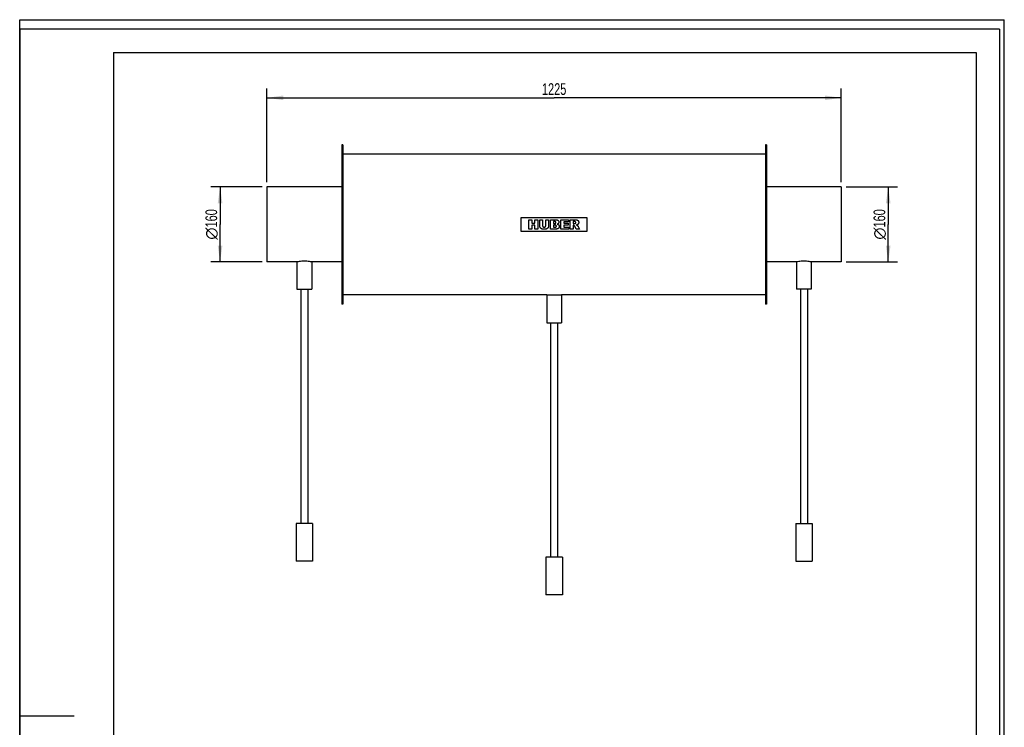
# Model space of a CAD drawing. Header units: millimetres. Extents: x 0 to 2100, y 0 to 2970.
# Tile 6 of 6: x 0 to 2100, y 1461 to 2970. Entities that reach past the tile are written whole.
import ezdxf

# ---------------------------------------------------------------- set-up
doc = ezdxf.new("R2010")
doc.units = ezdxf.units.MM
doc.header["$LTSCALE"] = 193.6
doc.layers.get('0').update_dxf_attribs({"linetype": 'CONTINUOUS'})
for name, color, linetype in [('005_AXIS', 7, 'CONTINUOUS'), ('_2D-BEM', 7, 'CONTINUOUS'), ('_ACHSEN', 7, 'CONTINUOUS'), ('_KURVEN', 7, 'CONTINUOUS')]:
    doc.layers.add(name, color=color, linetype=linetype)
doc.styles.get("Standard").update_dxf_attribs({"font": 'txt', "width": 0.7})
doc.styles.add('TEXTSTYLE_4', font='gdt')
doc.dimstyles.new('DIMSTYLE_1', dxfattribs={"dimtxt": 25, "dimasz": 35, "dimexe": 2, "dimexo": 1, "dimtad": 1, "dimdec": 1, "dimtxsty": 'Standard', "dimblk": '_FILLED', "dimblk1": '_FILLED', "dimblk2": '_FILLED', "dimcen": 0.09, "dimazin": 2, "dimtp": 0.5, "dimtm": 0.5, "dimtfac": 1, "dimtdec": 1, "dimtofl": 0, "dimtmove": 0, "dimatfit": 3, "dimldrblk": '_FILLED', "dimfxl": 1, "dimtolj": 1, "dimarcsym": 0})
doc.dimstyles.new('DIMSTYLE_2', dxfattribs={"dimtxt": 25, "dimasz": 35, "dimexe": 2, "dimexo": 1, "dimtad": 1, "dimdec": 1, "dimtxsty": 'Standard', "dimblk": '_FILLED', "dimblk1": '_FILLED', "dimblk2": '_FILLED', "dimcen": 0.09, "dimazin": 2, "dimtp": 1.2, "dimtm": 1.2, "dimtfac": 1, "dimtdec": 1, "dimtofl": 0, "dimtmove": 0, "dimatfit": 3, "dimldrblk": '_FILLED', "dimfxl": 1, "dimtolj": 1, "dimarcsym": 0})

# ---------------------------------------------------------------- blocks, each defined once
blk = doc.blocks.new('_FILLED')
at = {"color": 0, "linetype": 'ByBlock'}
blk.add_solid([(0, 0), (-1, 0.143), (-1, -0.143)], dxfattribs=at)
blk = doc.blocks.new('*D1')
at = {"layer": '_2D-BEM', "color": 2, "linetype": 'Continuous', "transparency": 16777216}
for p, q in [((1762.4, 2613.3), (1872.4, 2613.3)), ((1852.4, 2613.3), (1852.4, 2533.3)), ((1852.4, 2453.3), (1852.4, 2533.3)), ((1762.4, 2453.3), (1872.4, 2453.3))]:
    blk.add_line(p, q, dxfattribs=at)
at = {"layer": '_2D-BEM', "color": 2, "linetype": 'Continuous', "transparency": 16777216, "xscale": 35, "yscale": 35, "zscale": 35}
for p, rotation in [((1852.4, 2613.3), 90), ((1852.4, 2453.3), 270)]:
    blk.add_blockref('_FILLED', p, dxfattribs=dict(at, rotation=rotation))
at = {"layer": '_2D-BEM', "color": 2, "linetype": 'Continuous', "transparency": 16777216, "insert": (1821.1, 2533.3), "char_height": 25, "width": 130.357, "attachment_point": 2, "rotation": 90, "line_spacing_factor": 0.9, "style": 'TEXTSTYLE_4'}
blk.add_mtext('{\\fgdt;n}\\ftxt;{\\W0.7;160}', dxfattribs=at)
blk = doc.blocks.new('*D2')
at = {"layer": '_2D-BEM', "color": 2, "linetype": 'Continuous', "transparency": 16777216}
for p, q in [((517.4, 2613.3), (407.4, 2613.3)), ((427.4, 2613.3), (427.4, 2533.3)), ((427.4, 2453.3), (427.4, 2533.3)), ((517.4, 2453.3), (407.4, 2453.3))]:
    blk.add_line(p, q, dxfattribs=at)
at = {"layer": '_2D-BEM', "color": 2, "linetype": 'Continuous', "transparency": 16777216, "xscale": 35, "yscale": 35, "zscale": 35}
for p, rotation in [((427.4, 2613.3), 90), ((427.4, 2453.3), 270)]:
    blk.add_blockref('_FILLED', p, dxfattribs=dict(at, rotation=rotation))
at = {"layer": '_2D-BEM', "color": 2, "linetype": 'Continuous', "transparency": 16777216, "insert": (396.1, 2533.3), "char_height": 25, "width": 130.357, "attachment_point": 2, "rotation": 90, "line_spacing_factor": 0.9, "style": 'TEXTSTYLE_4'}
blk.add_mtext('{\\fgdt;n}\\ftxt;{\\W0.7;160}', dxfattribs=at)
blk = doc.blocks.new('*D3')
at = {"layer": '_2D-BEM', "color": 2, "linetype": 'Continuous', "transparency": 16777216}
for p, q in [((527.4, 2623.3), (527.4, 2823.3)), ((1752.4, 2623.3), (1752.4, 2823.3)), ((527.4, 2803.3), (1139.9, 2803.3)), ((1752.4, 2803.3), (1139.9, 2803.3))]:
    blk.add_line(p, q, dxfattribs=at)
at = {"layer": '_2D-BEM', "color": 2, "linetype": 'Continuous', "transparency": 16777216, "xscale": 35, "yscale": 35, "zscale": 35, "rotation": 180}
blk.add_blockref('_FILLED', (527.4, 2803.3), dxfattribs=at)
at = {"layer": '_2D-BEM', "color": 2, "linetype": 'Continuous', "transparency": 16777216, "xscale": 35, "yscale": 35, "zscale": 35}
blk.add_blockref('_FILLED', (1752.4, 2803.3), dxfattribs=at)
at = {"layer": '_2D-BEM', "color": 2, "linetype": 'Continuous', "transparency": 16777216, "insert": (1139.9, 2834.5), "char_height": 25, "width": 107.143, "attachment_point": 2, "line_spacing_factor": 0.9}
blk.add_mtext('1225', dxfattribs=at)

msp = doc.modelspace()

# ---------------------------------------------------------------- linework, layer by layer
at = {"color": 7, "linetype": 'Continuous'}
for p, q in [((0, 2970), (2100, 2970)), ((0, 0), (0, 2970)), ((0, 2970), (2100, 2970)), ((0, 0), (0, 2970)), ((2100, 0), (2100, 2970)), ((2100, 0), (2100, 2970)), ((527.36, 2613.27), (527.36, 2611.27)), ((686.86, 2613.27), (527.36, 2613.27)), ((527.36, 2611.27), (527.36, 2611.26)), ((527.36, 2611.26), (527.36, 2455.27)), ((1752.36, 2613.27), (1592.86, 2613.27)), ((1752.36, 2613.27), (1752.36, 2611.27)), ((1752.36, 2611.27), (1752.36, 2611.26)), ((1752.36, 2611.26), (1752.36, 2455.27)), ((527.36, 2455.27), (527.36, 2455.27)), ((527.36, 2455.27), (527.36, 2453.27)), ((1752.36, 2455.27), (1752.36, 2455.27)), ((1752.36, 2455.27), (1752.36, 2453.27))]:
    msp.add_line(p, q, dxfattribs=at)
at = {"color": 3, "linetype": 'Continuous'}
for p, q in [((0, 2950), (0, 1485)), ((2090, 2950), (0, 2950)), ((2090, 2950), (2090, 0)), ((0, 1485), (0, 0)), ((0, 1485), (116, 1485))]:
    msp.add_line(p, q, dxfattribs=at)
at = {"color": 5, "linetype": 'Continuous'}
for p, q in [((200, 2900), (2040, 2900)), ((200, 2900), (200, 50)), ((2040, 2900), (2040, 50))]:
    msp.add_line(p, q, dxfattribs=at)
at = {"layer": '005_AXIS', "color": 7, "linetype": 'Continuous'}
for p, q in [((1656.86, 2453.27), (1592.86, 2453.27)), ((1656.86, 2453.27), (1656.86, 2395.27)), ((1752.36, 2453.27), (1688.36, 2453.27)), ((1688.36, 2453.27), (1688.36, 2395.27)), ((599.61, 2395.27), (599.61, 1895.27)), ((614.61, 2395.27), (614.61, 1895.27)), ((1665.11, 2395.27), (1656.86, 2395.27)), ((1680.11, 2395.27), (1665.11, 2395.27)), ((1665.11, 2395.27), (1665.11, 1895.27)), ((1688.36, 2395.27), (1680.11, 2395.27)), ((1680.11, 2395.27), (1680.11, 1895.27)), ((1132.36, 2323.27), (1132.36, 1823.27)), ((1147.36, 2323.27), (1147.36, 1823.27)), ((599.59, 1895.27), (589.61, 1895.27)), ((589.61, 1895.27), (589.61, 1815.27)), ((599.61, 1895.27), (599.59, 1895.27)), ((614.61, 1895.27), (599.61, 1895.27)), ((614.64, 1895.27), (614.61, 1895.27)), ((624.61, 1895.27), (614.64, 1895.27)), ((624.61, 1895.27), (624.61, 1815.27)), ((1655.11, 1895.27), (1665.09, 1895.27)), ((1655.11, 1895.27), (1655.11, 1815.27)), ((1665.09, 1895.27), (1665.11, 1895.27)), ((1665.11, 1895.27), (1680.11, 1895.27)), ((1680.11, 1895.27), (1680.14, 1895.27)), ((1680.14, 1895.27), (1690.11, 1895.27)), ((1690.11, 1895.27), (1690.11, 1815.27)), ((624.61, 1815.27), (589.61, 1815.27)), ((1132.34, 1823.27), (1122.36, 1823.27)), ((1122.36, 1823.27), (1122.36, 1743.27)), ((1132.36, 1823.27), (1132.34, 1823.27)), ((1147.36, 1823.27), (1132.36, 1823.27)), ((1147.39, 1823.27), (1147.36, 1823.27)), ((1157.36, 1823.27), (1147.39, 1823.27)), ((1157.36, 1823.27), (1157.36, 1743.27)), ((1655.11, 1815.27), (1690.11, 1815.27)), ((1157.36, 1743.27), (1122.36, 1743.27))]:
    msp.add_line(p, q, dxfattribs=at)
msp.add_open_spline([(1688.36, 2453.27), (1686.83, 2453.57), (1681.62, 2454.45), (1672.61, 2455.1), (1663.6, 2454.45), (1658.39, 2453.57), (1656.86, 2453.27)], degree=3, knots=[0, 0, 0, 0, 0.1476533, 0.5, 0.8523467, 1, 1, 1, 1], dxfattribs=at)
at = {"layer": '_ACHSEN', "color": 7, "linetype": 'Continuous'}
for p, q in [((686.86, 2703.27), (686.86, 2613.27)), ((688.86, 2703.27), (686.86, 2703.27)), ((688.86, 2703.27), (688.86, 2683.27)), ((1590.86, 2703.27), (1590.86, 2683.27)), ((1592.86, 2703.27), (1590.86, 2703.27)), ((1592.86, 2703.27), (1592.86, 2613.27)), ((688.86, 2683.27), (688.86, 2598.27)), ((1590.86, 2683.27), (688.86, 2683.27)), ((1590.86, 2683.27), (1590.86, 2598.27)), ((686.86, 2613.27), (686.86, 2598.27)), ((1592.86, 2613.27), (1592.86, 2598.27)), ((686.86, 2598.27), (686.86, 2468.27)), ((688.86, 2598.27), (688.86, 2468.27)), ((1590.86, 2598.27), (1590.86, 2468.27)), ((1592.86, 2598.27), (1592.86, 2468.27)), ((686.86, 2468.27), (686.86, 2453.27)), ((688.86, 2468.27), (688.86, 2383.27)), ((1590.86, 2468.27), (1590.86, 2383.27)), ((1592.86, 2468.27), (1592.86, 2453.27)), ((591.36, 2453.27), (527.36, 2453.27)), ((591.36, 2453.27), (591.36, 2395.27)), ((686.86, 2453.27), (622.86, 2453.27)), ((622.86, 2453.27), (622.86, 2395.27)), ((686.86, 2453.27), (686.86, 2363.27)), ((1592.86, 2453.27), (1592.86, 2363.27)), ((591.36, 2395.27), (599.61, 2395.27)), ((599.61, 2395.27), (614.61, 2395.27)), ((614.61, 2395.27), (622.86, 2395.27)), ((688.86, 2383.27), (688.86, 2363.27)), ((1124.11, 2383.27), (688.86, 2383.27)), ((1124.11, 2383.27), (1124.11, 2323.27)), ((1124.11, 2383.27), (1155.61, 2383.27)), ((1590.86, 2383.27), (1155.61, 2383.27)), ((1155.61, 2383.27), (1155.61, 2323.27)), ((1590.86, 2383.27), (1590.86, 2363.27)), ((688.86, 2363.27), (686.86, 2363.27)), ((1592.86, 2363.27), (1590.86, 2363.27)), ((1124.11, 2323.27), (1132.36, 2323.27)), ((1132.36, 2323.27), (1147.36, 2323.27)), ((1147.36, 2323.27), (1155.61, 2323.27))]:
    msp.add_line(p, q, dxfattribs=at)
msp.add_open_spline([(622.86, 2453.27), (621.33, 2453.57), (616.12, 2454.45), (607.11, 2455.1), (598.1, 2454.45), (592.89, 2453.57), (591.36, 2453.27)], degree=3, knots=[0, 0, 0, 0, 0.1476533, 0.5, 0.8523467, 1, 1, 1, 1], dxfattribs=at)
at = {"layer": '_KURVEN', "color": 40, "linetype": 'Continuous'}
for p, q in [((1069.86, 2518.27), (1069.86, 2548.27)), ((1069.86, 2548.27), (1209.86, 2548.27)), ((1085.77, 2543.27), (1091.95, 2543.27)), ((1085.77, 2523.27), (1085.77, 2543.27)), ((1091.95, 2543.27), (1091.95, 2536.27)), ((1098.7, 2536.27), (1098.7, 2543.27)), ((1098.7, 2543.27), (1104.91, 2543.27)), ((1104.91, 2543.27), (1104.91, 2523.27)), ((1109.03, 2531.34), (1109.03, 2543.27)), ((1109.03, 2543.27), (1115.2, 2543.27)), ((1115.2, 2543.27), (1115.2, 2531.06)), ((1122.03, 2543.27), (1128.2, 2543.27)), ((1122.03, 2531.06), (1122.03, 2543.27)), ((1128.2, 2543.27), (1128.2, 2531.34)), ((1132.3, 2523.27), (1132.3, 2543.27)), ((1132.3, 2543.27), (1143.87, 2543.27)), ((1154.01, 2543.27), (1170.57, 2543.27)), ((1154.01, 2523.27), (1154.01, 2543.27)), ((1170.57, 2543.27), (1170.57, 2539)), ((1174.28, 2543.27), (1184.58, 2543.27)), ((1174.28, 2523.27), (1174.28, 2543.27)), ((1209.86, 2548.27), (1209.86, 2518.27)), ((1091.95, 2523.27), (1085.77, 2523.27)), ((1091.95, 2536.27), (1098.7, 2536.27)), ((1098.7, 2531.36), (1091.95, 2531.36)), ((1091.95, 2531.36), (1091.95, 2523.27)), ((1098.7, 2523.27), (1098.7, 2531.36)), ((1104.91, 2523.27), (1098.7, 2523.27)), ((1142.97, 2523.27), (1132.3, 2523.27)), ((1138.54, 2539.22), (1138.54, 2535.42)), ((1141.27, 2539.22), (1138.54, 2539.22)), ((1138.54, 2535.42), (1141.23, 2535.42)), ((1138.54, 2531.62), (1138.54, 2527.57)), ((1141.68, 2531.62), (1138.54, 2531.62)), ((1138.54, 2527.57), (1141.69, 2527.57)), ((1170.87, 2523.27), (1154.01, 2523.27)), ((1160.2, 2539), (1160.2, 2535.82)), ((1170.57, 2539), (1160.2, 2539)), ((1160.2, 2535.82), (1169.82, 2535.82)), ((1160.2, 2531.74), (1160.2, 2527.8)), ((1169.82, 2531.74), (1160.2, 2531.74)), ((1160.2, 2527.8), (1170.87, 2527.8)), ((1169.82, 2535.82), (1169.82, 2531.74)), ((1170.87, 2527.8), (1170.87, 2523.27)), ((1180.49, 2523.27), (1174.28, 2523.27)), ((1180.49, 2539.23), (1180.49, 2535.16)), ((1183.2, 2539.23), (1180.49, 2539.23)), ((1180.49, 2535.16), (1183.1, 2535.16)), ((1180.49, 2531.39), (1180.49, 2523.27)), ((1181.04, 2531.39), (1180.49, 2531.39)), ((1186.97, 2523.27), (1183.67, 2529.38)), ((1193.96, 2523.27), (1186.97, 2523.27)), ((1190.95, 2529.05), (1193.96, 2523.27)), ((1209.86, 2518.27), (1069.86, 2518.27))]:
    msp.add_line(p, q, dxfattribs=at)
for points in [[(1143.87, 2543.27), (1144.12, 2543.27), (1144.57, 2543.25), (1145.18, 2543.19), (1145.72, 2543.1), (1146.2, 2542.98), (1146.64, 2542.84), (1147.03, 2542.68), (1147.39, 2542.5), (1147.72, 2542.3), (1148.03, 2542.08), (1148.22, 2541.92), (1148.31, 2541.84)], [(1148.31, 2541.84), (1148.41, 2541.74), (1148.6, 2541.56), (1148.84, 2541.27), (1149.06, 2540.99), (1149.24, 2540.69), (1149.41, 2540.39), (1149.54, 2540.08), (1149.66, 2539.75), (1149.75, 2539.42), (1149.81, 2539.06), (1149.85, 2538.69), (1149.86, 2538.42), (1149.86, 2538.29)], [(1184.58, 2543.27), (1184.75, 2543.27), (1185.07, 2543.27), (1185.56, 2543.25), (1186.05, 2543.23), (1186.54, 2543.2), (1187.04, 2543.16), (1187.53, 2543.09), (1188.03, 2543.01), (1188.51, 2542.91), (1188.81, 2542.83), (1188.96, 2542.78)], [(1188.96, 2542.78), (1189.09, 2542.74), (1189.33, 2542.65), (1189.68, 2542.49), (1190, 2542.3), (1190.3, 2542.09), (1190.6, 2541.86), (1190.87, 2541.59), (1191.14, 2541.29), (1191.32, 2541.07), (1191.4, 2540.95)], [(1109.6, 2527.96), (1109.56, 2528.12), (1109.47, 2528.41), (1109.37, 2528.82), (1109.28, 2529.2), (1109.21, 2529.56), (1109.15, 2529.91), (1109.1, 2530.27), (1109.06, 2530.63), (1109.04, 2530.99), (1109.03, 2531.22), (1109.03, 2531.34)], [(1110.92, 2525.66), (1110.8, 2525.8), (1110.57, 2526.08), (1110.29, 2526.47), (1110.06, 2526.86), (1109.87, 2527.23), (1109.72, 2527.6), (1109.64, 2527.84), (1109.6, 2527.96)], [(1113.04, 2523.93), (1112.92, 2524), (1112.68, 2524.14), (1112.31, 2524.38), (1111.95, 2524.65), (1111.6, 2524.95), (1111.25, 2525.29), (1111.03, 2525.53), (1110.92, 2525.66)], [(1115.92, 2523.13), (1115.78, 2523.15), (1115.5, 2523.19), (1115.14, 2523.25), (1114.81, 2523.31), (1114.5, 2523.39), (1114.2, 2523.47), (1113.9, 2523.56), (1113.61, 2523.67), (1113.32, 2523.79), (1113.13, 2523.88), (1113.04, 2523.93)], [(1115.2, 2531.06), (1115.2, 2530.91), (1115.21, 2530.64), (1115.25, 2530.27), (1115.32, 2529.94), (1115.4, 2529.65), (1115.51, 2529.38), (1115.63, 2529.14), (1115.76, 2528.91), (1115.92, 2528.7), (1116.04, 2528.57), (1116.1, 2528.51)], [(1119.11, 2522.93), (1118.81, 2522.93), (1118.18, 2522.94), (1117.12, 2523), (1116.33, 2523.08), (1115.92, 2523.13)], [(1116.1, 2528.51), (1116.16, 2528.44), (1116.28, 2528.33), (1116.49, 2528.17), (1116.71, 2528.03), (1116.95, 2527.91), (1117.21, 2527.8), (1117.51, 2527.72), (1117.83, 2527.65), (1118.2, 2527.6), (1118.47, 2527.59), (1118.62, 2527.59)], [(1118.62, 2527.59), (1118.76, 2527.59), (1119.03, 2527.6), (1119.39, 2527.65), (1119.71, 2527.71), (1120, 2527.8), (1120.26, 2527.9), (1120.5, 2528.02), (1120.72, 2528.16), (1120.93, 2528.31), (1121.06, 2528.43), (1121.12, 2528.49)], [(1123.43, 2523.59), (1123.26, 2523.53), (1122.89, 2523.41), (1122.28, 2523.25), (1121.61, 2523.12), (1120.86, 2523.01), (1120.04, 2522.94), (1119.43, 2522.93), (1119.11, 2522.93)], [(1121.12, 2528.49), (1121.18, 2528.55), (1121.3, 2528.68), (1121.45, 2528.89), (1121.59, 2529.11), (1121.71, 2529.36), (1121.82, 2529.63), (1121.91, 2529.93), (1121.98, 2530.26), (1122.02, 2530.63), (1122.03, 2530.91), (1122.03, 2531.06)], [(1125.91, 2525.25), (1125.76, 2525.1), (1125.46, 2524.82), (1125.03, 2524.47), (1124.62, 2524.19), (1124.22, 2523.95), (1123.83, 2523.75), (1123.56, 2523.64), (1123.43, 2523.59)], [(1127.64, 2528), (1127.58, 2527.85), (1127.47, 2527.55), (1127.27, 2527.12), (1127.05, 2526.72), (1126.81, 2526.33), (1126.54, 2525.96), (1126.24, 2525.6), (1126.02, 2525.36), (1125.91, 2525.25)], [(1128.2, 2531.34), (1128.2, 2531.11), (1128.18, 2530.64), (1128.11, 2529.95), (1128, 2529.28), (1127.84, 2528.63), (1127.71, 2528.21), (1127.64, 2528)], [(1141.23, 2535.42), (1141.35, 2535.42), (1141.58, 2535.43), (1141.9, 2535.45), (1142.18, 2535.49), (1142.43, 2535.54), (1142.64, 2535.6), (1142.83, 2535.67), (1142.99, 2535.75), (1143.12, 2535.83), (1143.2, 2535.89), (1143.23, 2535.91)], [(1143.23, 2538.73), (1143.2, 2538.75), (1143.12, 2538.81), (1142.99, 2538.89), (1142.84, 2538.97), (1142.65, 2539.04), (1142.44, 2539.1), (1142.2, 2539.15), (1141.93, 2539.19), (1141.62, 2539.21), (1141.39, 2539.22), (1141.27, 2539.22)], [(1143.94, 2531.07), (1143.9, 2531.1), (1143.82, 2531.17), (1143.67, 2531.26), (1143.49, 2531.34), (1143.27, 2531.42), (1143.03, 2531.49), (1142.75, 2531.54), (1142.44, 2531.58), (1142.08, 2531.61), (1141.82, 2531.62), (1141.68, 2531.62)], [(1141.69, 2527.57), (1141.83, 2527.57), (1142.1, 2527.57), (1142.45, 2527.6), (1142.77, 2527.64), (1143.05, 2527.7), (1143.29, 2527.77), (1143.49, 2527.85), (1143.67, 2527.93), (1143.82, 2528.03), (1143.9, 2528.09), (1143.94, 2528.12)], [(1145.74, 2523.54), (1145.65, 2523.52), (1145.46, 2523.5), (1145.2, 2523.47), (1144.96, 2523.44), (1144.72, 2523.41), (1144.49, 2523.38), (1144.28, 2523.36), (1144.08, 2523.34), (1143.89, 2523.32), (1143.7, 2523.31), (1143.52, 2523.29), (1143.34, 2523.28), (1143.16, 2523.27), (1143.03, 2523.27), (1142.97, 2523.27)], [(1143.81, 2537.36), (1143.81, 2537.43), (1143.8, 2537.57), (1143.77, 2537.77), (1143.73, 2537.94), (1143.68, 2538.1), (1143.62, 2538.24), (1143.54, 2538.38), (1143.45, 2538.5), (1143.35, 2538.62), (1143.27, 2538.69), (1143.23, 2538.73)], [(1143.23, 2535.91), (1143.27, 2535.95), (1143.34, 2536.02), (1143.44, 2536.13), (1143.53, 2536.26), (1143.61, 2536.39), (1143.67, 2536.55), (1143.73, 2536.71), (1143.77, 2536.9), (1143.8, 2537.12), (1143.81, 2537.28), (1143.81, 2537.36)], [(1144.6, 2529.65), (1144.6, 2529.72), (1144.59, 2529.86), (1144.56, 2530.05), (1144.52, 2530.22), (1144.46, 2530.39), (1144.39, 2530.54), (1144.31, 2530.68), (1144.2, 2530.82), (1144.08, 2530.95), (1143.99, 2531.03), (1143.94, 2531.07)], [(1143.94, 2528.12), (1143.99, 2528.17), (1144.08, 2528.26), (1144.2, 2528.39), (1144.3, 2528.54), (1144.39, 2528.69), (1144.46, 2528.85), (1144.52, 2529.02), (1144.56, 2529.21), (1144.59, 2529.42), (1144.6, 2529.57), (1144.6, 2529.65)], [(1148.09, 2524.19), (1148.01, 2524.15), (1147.86, 2524.07), (1147.61, 2523.97), (1147.35, 2523.87), (1147.08, 2523.8), (1146.81, 2523.73), (1146.55, 2523.67), (1146.28, 2523.62), (1146.01, 2523.58), (1145.83, 2523.55), (1145.74, 2523.54)], [(1148.76, 2535.24), (1148.7, 2535.18), (1148.57, 2535.04), (1148.35, 2534.84), (1148.1, 2534.65), (1147.81, 2534.46), (1147.47, 2534.27), (1147.07, 2534.08), (1146.77, 2533.97), (1146.6, 2533.91)], [(1146.6, 2533.91), (1146.8, 2533.86), (1147.17, 2533.75), (1147.66, 2533.58), (1148.09, 2533.4), (1148.46, 2533.21), (1148.78, 2533.01), (1149.07, 2532.8), (1149.33, 2532.59), (1149.56, 2532.36), (1149.7, 2532.2), (1149.77, 2532.12)], [(1150.07, 2526.16), (1149.99, 2526.04), (1149.84, 2525.8), (1149.6, 2525.47), (1149.34, 2525.18), (1149.06, 2524.9), (1148.76, 2524.64), (1148.44, 2524.41), (1148.21, 2524.26), (1148.09, 2524.19)], [(1149.86, 2538.29), (1149.86, 2538.15), (1149.85, 2537.87), (1149.81, 2537.49), (1149.74, 2537.12), (1149.64, 2536.78), (1149.52, 2536.45), (1149.37, 2536.14), (1149.2, 2535.83), (1149, 2535.54), (1148.84, 2535.34), (1148.76, 2535.24)], [(1149.77, 2532.12), (1149.84, 2532.03), (1149.98, 2531.85), (1150.16, 2531.56), (1150.32, 2531.26), (1150.45, 2530.94), (1150.57, 2530.6), (1150.66, 2530.24), (1150.73, 2529.85), (1150.78, 2529.43), (1150.79, 2529.12), (1150.79, 2528.96)], [(1150.79, 2528.96), (1150.79, 2528.8), (1150.78, 2528.49), (1150.73, 2528.05), (1150.65, 2527.64), (1150.55, 2527.24), (1150.41, 2526.87), (1150.26, 2526.51), (1150.13, 2526.27), (1150.07, 2526.16)], [(1182.54, 2530.91), (1182.48, 2530.96), (1182.34, 2531.04), (1182.14, 2531.15), (1181.94, 2531.23), (1181.72, 2531.3), (1181.5, 2531.35), (1181.28, 2531.38), (1181.12, 2531.39), (1181.04, 2531.39)], [(1183.67, 2529.38), (1183.62, 2529.47), (1183.52, 2529.65), (1183.38, 2529.89), (1183.25, 2530.1), (1183.12, 2530.29), (1182.99, 2530.46), (1182.88, 2530.6), (1182.76, 2530.73), (1182.65, 2530.83), (1182.58, 2530.89), (1182.54, 2530.91)], [(1183.1, 2535.16), (1183.13, 2535.16), (1183.21, 2535.17), (1183.32, 2535.18), (1183.43, 2535.19), (1183.54, 2535.2), (1183.64, 2535.22), (1183.75, 2535.23), (1183.87, 2535.25), (1184, 2535.28), (1184.13, 2535.3), (1184.27, 2535.33), (1184.42, 2535.36), (1184.57, 2535.39), (1184.68, 2535.42), (1184.73, 2535.43)], [(1185.51, 2538.71), (1185.48, 2538.73), (1185.4, 2538.79), (1185.27, 2538.87), (1185.12, 2538.94), (1184.94, 2539.01), (1184.73, 2539.07), (1184.49, 2539.13), (1184.23, 2539.17), (1183.92, 2539.2), (1183.59, 2539.22), (1183.34, 2539.23), (1183.2, 2539.23)], [(1184.73, 2535.43), (1184.8, 2535.44), (1184.91, 2535.47), (1185.07, 2535.54), (1185.22, 2535.61), (1185.36, 2535.7), (1185.49, 2535.8), (1185.61, 2535.92), (1185.69, 2536.01), (1185.73, 2536.06)], [(1186.12, 2537.22), (1186.12, 2537.31), (1186.12, 2537.47), (1186.09, 2537.68), (1186.05, 2537.87), (1185.99, 2538.04), (1185.92, 2538.19), (1185.84, 2538.33), (1185.74, 2538.47), (1185.64, 2538.59), (1185.55, 2538.67), (1185.51, 2538.71)], [(1185.73, 2536.06), (1185.77, 2536.11), (1185.84, 2536.21), (1185.92, 2536.36), (1186, 2536.52), (1186.05, 2536.68), (1186.09, 2536.86), (1186.12, 2537.04), (1186.12, 2537.16), (1186.12, 2537.22)], [(1189.66, 2532.88), (1189.59, 2532.83), (1189.45, 2532.75), (1189.23, 2532.65), (1189.01, 2532.55), (1188.78, 2532.46), (1188.55, 2532.38), (1188.32, 2532.31), (1188.07, 2532.24), (1187.8, 2532.17), (1187.6, 2532.12), (1187.49, 2532.09)], [(1187.49, 2532.09), (1187.55, 2532.07), (1187.67, 2532.03), (1187.84, 2531.97), (1188.02, 2531.9), (1188.19, 2531.83), (1188.37, 2531.75), (1188.55, 2531.67), (1188.74, 2531.57), (1188.92, 2531.47), (1189.04, 2531.39), (1189.1, 2531.35)], [(1189.1, 2531.35), (1189.15, 2531.31), (1189.24, 2531.24), (1189.36, 2531.12), (1189.48, 2531), (1189.59, 2530.88), (1189.7, 2530.76), (1189.8, 2530.65), (1189.9, 2530.53), (1190, 2530.41), (1190.06, 2530.33), (1190.09, 2530.29)], [(1191.61, 2534.83), (1191.55, 2534.72), (1191.41, 2534.5), (1191.18, 2534.19), (1190.93, 2533.9), (1190.65, 2533.62), (1190.35, 2533.36), (1190.03, 2533.11), (1189.79, 2532.95), (1189.66, 2532.88)], [(1190.09, 2530.29), (1190.14, 2530.23), (1190.23, 2530.12), (1190.36, 2529.95), (1190.47, 2529.8), (1190.58, 2529.66), (1190.68, 2529.51), (1190.78, 2529.36), (1190.87, 2529.21), (1190.93, 2529.11), (1190.95, 2529.05)], [(1191.4, 2540.95), (1191.47, 2540.84), (1191.61, 2540.63), (1191.79, 2540.29), (1191.95, 2539.93), (1192.08, 2539.55), (1192.19, 2539.15), (1192.27, 2538.71), (1192.32, 2538.24), (1192.33, 2537.89), (1192.33, 2537.72)], [(1192.33, 2537.72), (1192.33, 2537.54), (1192.32, 2537.2), (1192.27, 2536.73), (1192.19, 2536.3), (1192.08, 2535.9), (1191.95, 2535.53), (1191.8, 2535.17), (1191.68, 2534.94), (1191.61, 2534.83)]]:
    msp.add_open_spline(points, degree=3, dxfattribs=at)

# ---------------------------------------------------------------- dimensions: what is measured, and where the dimension line sits
at = {"layer": '_2D-BEM', "color": 2, "linetype": 'Continuous'}
dim = msp.add_linear_dim(base=(1752.36, 2803.27), p1=(527.36, 2622.27), p2=(1752.36, 2622.27), dimstyle='DIMSTYLE_2', dxfattribs=at)
dim.commit()
dim.dimension.update_dxf_attribs({"geometry": '*D3', "text_midpoint": (1136.29, 2803.27), "dimtype": 160})
for base, p1, p2, picture, middle in [((427.36, 2613.27), (518.36, 2453.27), (518.36, 2613.27), '*D2', (427.36, 2533.27)), ((1852.36, 2613.27), (1761.36, 2453.27), (1761.36, 2613.27), '*D1', (1852.36, 2533.27))]:
    dim = msp.add_linear_dim(base=base, p1=p1, p2=p2, angle=90, text='%%c<>', dimstyle='DIMSTYLE_1', dxfattribs=at)
    dim.commit()
    dim.dimension.update_dxf_attribs({"geometry": picture, "text_midpoint": middle, "dimtype": 160})

doc.saveas('drawing.dxf')
